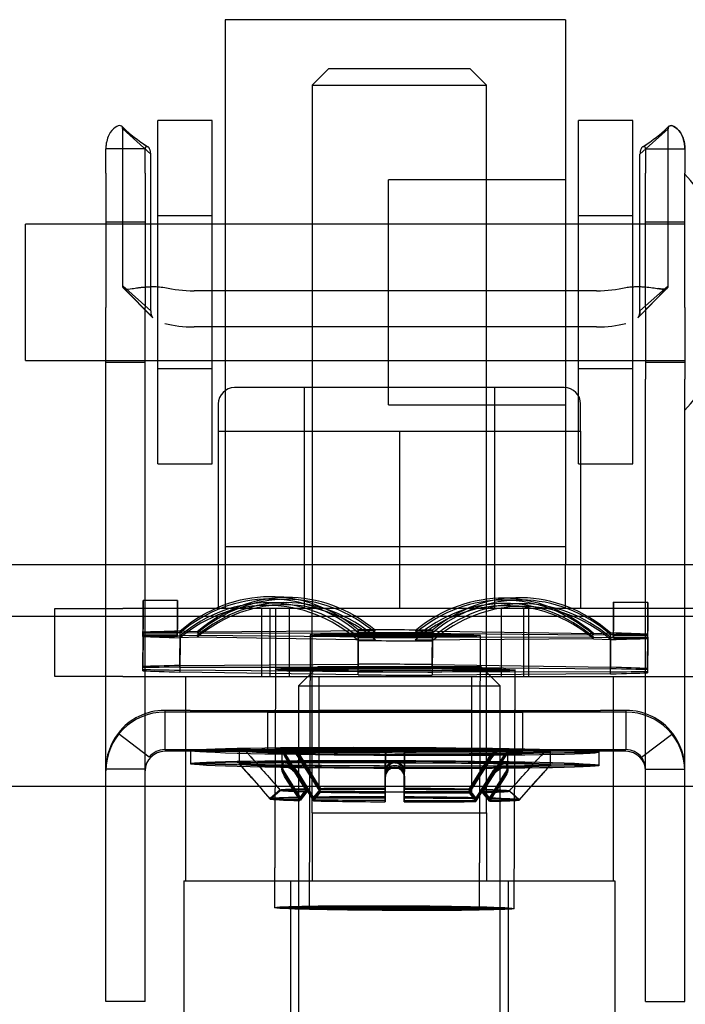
# Model space of a CAD drawing. Header units: inches. Extents: x 1 to 359, y -2 to 239.
# Tile 63 of 82: x 105.04 to 106.27, y 207.05 to 208.85. Entities that reach past the tile are written whole.
import ezdxf
from ezdxf.enums import TextEntityAlignment as Align
from ezdxf.lldxf.tags import DXFTag

# ---------------------------------------------------------------- set-up
doc = ezdxf.new("R2010")
doc.units = ezdxf.units.IN
doc.header["$MEASUREMENT"] = 0
for name, color, linetype in [('COM70838', 7, 'Continuous'), ('COM70839-3', 7, 'Continuous'), ('COM71195-6', 7, 'Continuous'), ('COM71298-1', 7, 'Continuous'), ('Default', 7, 'Continuous'), ('HAN13068', 7, 'Continuous'), ('HAN13068_NUT', 7, 'Continuous'), ('NTS18147', 7, 'Continuous'), ('ROL87452', 7, 'Continuous'), ('RVT17786', 7, 'Continuous'), ('RVT19000', 7, 'Continuous'), ('SPC87322', 7, 'Continuous'), ('STD26122', 7, 'Continuous'), ('WAF25376', 7, 'Continuous'), ('WAM30038', 7, 'Continuous')]:
    doc.layers.add(name, color=color, linetype=linetype)
doc.styles.add('SEACAD_Times_New_Roman', font='times.ttf')
tags = doc.linetypes.add('HIDDEN2', pattern=[0.1875, 0.125, -0.0625]).pattern_tags.tags
tags[6:7] = [DXFTag(74, 4), DXFTag(75, 0), DXFTag(340, '0'), DXFTag(46, 0.0), DXFTag(50, 0.0), DXFTag(44, 0.0), DXFTag(45, 0.0)]
tags[4:5] = [DXFTag(74, 4), DXFTag(75, 0), DXFTag(340, '0'), DXFTag(46, 0.0), DXFTag(50, 0.0), DXFTag(44, 0.0), DXFTag(45, 0.0)]
doc.dimstyles.new('HAMMOND_(STH_-_300x200)', dxfattribs={"dimtxt": 1.5, "dimasz": 1.875, "dimexe": 0.75, "dimexo": 0.75, "dimgap": 0.375, "dimtad": 0, "dimtih": 1, "dimtoh": 1, "dimzin": 0, "dimdsep": 46, "dimtxsty": 'SEACAD_Times_New_Roman', "dimblk1": '_SE_FILLED', "dimblk2": '_SE_FILLED', "dimsah": 1, "dimcen": 0.75, "dimadec": 0, "dimazin": 0, "dimtfac": 0.8, "dimtofl": 0, "dimtmove": 0, "dimatfit": 3, "dimfxl": 1, "dimtolj": 1, "dimtzin": 0, "dimarcsym": 0})

# ---------------------------------------------------------------- blocks, each defined once
blk = doc.blocks.new('SE3')
at = {"layer": 'COM70838', "color": 7, "linetype": 'HIDDEN2'}
for p, q in [((105.1089, 207.65), (105.1089, 207.775)), ((105.1089, 207.775), (105.2339, 207.775)), ((105.7162, 207.775), (105.2339, 207.775)), ((105.4889, 207.65), (105.4889, 207.775)), ((105.5389, 207.775), (105.5389, 207.65)), ((106.3171, 207.775), (105.7516, 207.775)), ((105.9289, 207.65), (105.9289, 207.775)), ((105.9789, 207.65), (105.9789, 207.775)), ((105.2339, 207.65), (105.1089, 207.65)), ((105.2339, 207.65), (106.3171, 207.65))]:
    blk.add_line(p, q, dxfattribs=at)
at = {"layer": 'COM70839-3', "color": 7, "linetype": 'HIDDEN2'}
for p, q in [((105.285, 208.6085), (105.2336, 208.6549)), ((105.2336, 208.367), (105.2336, 208.6549)), ((106.1828, 208.6085), (106.2342, 208.6549)), ((106.2342, 208.367), (106.2342, 208.6549)), ((105.2747, 208.6179), (105.2027, 208.6179)), ((105.2027, 208.5737), (105.2027, 208.6179)), ((105.2747, 208.5737), (105.2747, 208.6179)), ((105.285, 208.3206), (105.285, 208.6085)), ((106.1828, 208.3206), (106.1828, 208.6085)), ((106.1931, 208.6179), (106.2651, 208.6179)), ((106.1931, 208.6179), (106.1931, 208.5737)), ((106.2651, 208.6179), (106.2651, 208.5737)), ((105.2027, 208.5737), (105.2027, 208.327)), ((105.2747, 208.5737), (105.2747, 208.327)), ((106.1931, 208.327), (106.1931, 208.5737)), ((106.2651, 208.327), (106.2651, 208.5737)), ((105.2747, 208.4835), (105.2027, 208.4835)), ((106.2651, 208.4835), (106.1931, 208.4835)), ((105.285, 208.3206), (105.2336, 208.367)), ((105.236, 208.3618), (105.2887, 208.3083)), ((105.2361, 208.3618), (105.2887, 208.3084)), ((106.1032, 208.3577), (105.3646, 208.3577)), ((106.1791, 208.3083), (106.2318, 208.3618)), ((106.1792, 208.3084), (106.2317, 208.3618)), ((106.1828, 208.3206), (106.2342, 208.367)), ((105.2027, 208.1958), (105.2027, 208.327)), ((105.2747, 208.1958), (105.2747, 208.327)), ((106.1931, 208.327), (106.1931, 208.1958)), ((106.2651, 208.327), (106.2651, 208.1958)), ((106.1032, 208.2915), (105.3646, 208.2915)), ((105.2027, 208.2265), (105.2747, 208.2265)), ((106.1931, 208.2265), (106.2651, 208.2265)), ((105.2027, 207.0988), (105.2027, 208.1958)), ((105.2747, 207.0988), (105.2747, 208.1958)), ((106.1931, 207.0988), (106.1931, 208.1958)), ((106.2651, 207.0988), (106.2651, 208.1958)), ((105.3576, 207.588), (105.3107, 207.588)), ((105.3107, 207.588), (105.3107, 207.516)), ((106.1571, 207.5848), (105.3107, 207.5848)), ((105.3576, 207.588), (106.1102, 207.588)), ((105.4999, 207.5849), (105.4999, 207.5852)), ((105.4999, 207.5129), (105.4999, 207.5849)), ((105.5934, 207.588), (105.5934, 207.516)), ((105.8744, 207.516), (105.8744, 207.588)), ((105.9679, 207.5849), (105.9679, 207.5852)), ((105.9679, 207.5129), (105.9679, 207.5849)), ((106.1571, 207.588), (106.1102, 207.588)), ((106.1571, 207.588), (106.1571, 207.516)), ((105.2822, 207.5019), (105.2251, 207.5458)), ((105.2251, 207.5458), (105.2251, 207.5457)), ((105.2822, 207.5018), (105.2251, 207.5457)), ((106.1857, 207.5019), (106.2428, 207.5458)), ((106.1857, 207.5018), (106.2428, 207.5457)), ((106.2428, 207.5458), (106.2428, 207.5457)), ((105.3107, 207.516), (105.3576, 207.516)), ((106.1571, 207.5128), (105.3107, 207.5128)), ((105.3576, 207.516), (106.1102, 207.516)), ((106.1102, 207.516), (106.1571, 207.516)), ((105.2822, 207.5019), (105.2822, 207.5018)), ((106.1857, 207.5019), (106.1857, 207.5018)), ((105.2747, 207.4799), (105.2027, 207.4799)), ((106.1931, 207.4799), (106.2651, 207.4799)), ((105.2027, 207.0538), (105.2027, 207.0988)), ((105.2747, 207.0538), (105.2747, 207.0988)), ((106.1931, 207.0538), (106.1931, 207.0988)), ((106.2651, 207.0538), (106.2651, 207.0988)), ((105.2747, 207.0538), (105.2027, 207.0538)), ((106.1931, 207.0538), (106.2651, 207.0538))]:
    blk.add_line(p, q, dxfattribs=at)
for centre, radius, start, end in [((105.425, 208.8578), 0.2769, 225.5649, 231.2461), ((105.4248, 208.8575), 0.2765, 225.5494, 238.4193), ((106.0428, 208.8578), 0.2769, 301.5848, 314.4351), ((106.043, 208.8575), 0.2765, 308.7597, 314.4506), ((105.425, 208.8578), 0.2769, 236.0102, 238.4152), ((106.043, 208.8575), 0.2765, 301.5807, 303.9891), ((105.3107, 207.4768), 0.108, 90, 180), ((105.3107, 207.48), 0.108, 90.0017, 142.4941), ((106.1571, 207.48), 0.108, 37.5055, 89.9987), ((106.1571, 207.4768), 0.108, 0, 90), ((105.3108, 207.4799), 0.108, 142.4913, 179.9984), ((106.1571, 207.4799), 0.108, 0.0016, 37.5087), ((105.3107, 207.4768), 0.036, 90, 180), ((105.3107, 207.48), 0.036, 90.0053, 142.5123), ((106.1571, 207.48), 0.036, 37.4877, 89.9947), ((106.1571, 207.4768), 0.036, 0, 90), ((106.1571, 207.4799), 0.036, 0.003, 37.4978)]:
    blk.add_arc(centre, radius, start, end, dxfattribs=at)
for centre, major_axis, ratio, start_param, end_param in [((105.3646, 208.3968), (-0.1, 0), 0.390626, 1.001468, 1.570796), ((106.1032, 208.3968), (-0.1, 0), 0.390626, 1.570796, 2.140125), ((105.3646, 208.3305), (-0.1, 0), 0.390626, 1.001468, 1.570796), ((106.1032, 208.3305), (0.1, 0), 0.390626, 4.712389, 5.281717), ((105.7339, 207.5852), (-0.234, 0), 0.000115, 3.141593, 6.283185), ((105.7339, 207.5849), (0.234, 0), 0.000115, 3.141593, 6.283185), ((105.7339, 207.5132), (0.234, 0), 0.000115, 0, 3.141593), ((105.7339, 207.5129), (-0.234, 0), 0.000115, 0, 3.141593)]:
    blk.add_ellipse(centre, major_axis=major_axis, ratio=ratio, start_param=start_param, end_param=end_param, dxfattribs=at)
for centre, major_axis in [((105.7339, 207.588), (-0.1405, 0)), ((105.7339, 207.516), (0.1405, 0))]:
    blk.add_ellipse(centre, major_axis=major_axis, ratio=0.000115, dxfattribs=at)
for points, knots in [([(105.2336, 208.6549), (105.2335, 208.6554), (105.2335, 208.6558), (105.2334, 208.6563), (105.2334, 208.6565), (105.2334, 208.6568), (105.2333, 208.6568), (105.2332, 208.6577), (105.2329, 208.6583), (105.232, 208.6597), (105.231, 208.6603), (105.2273, 208.6611), (105.2237, 208.6602), (105.2158, 208.6546), (105.2116, 208.6499), (105.2067, 208.6399), (105.2052, 208.6359), (105.204, 208.6308), (105.2038, 208.6298), (105.2034, 208.6275), (105.2032, 208.6261), (105.2031, 208.6246), (105.203, 208.624), (105.2029, 208.6231), (105.2029, 208.6228), (105.2029, 208.6222), (105.2028, 208.6217), (105.2028, 208.6208), (105.2027, 208.6196), (105.2027, 208.6179)], [0, 0, 0, 0, 0.03125, 0.03125, 0.046875, 0.046875, 0.0625, 0.0625, 0.125, 0.125, 0.25, 0.25, 0.5, 0.5, 0.75, 0.75, 0.875, 0.875, 0.90625, 0.90625, 0.9375, 0.9375, 0.953125, 0.953125, 0.960938, 0.960938, 0.96875, 0.96875, 1, 1, 1, 1]), ([(106.2342, 208.6549), (106.2343, 208.6554), (106.2343, 208.6558), (106.2344, 208.6563), (106.2344, 208.6565), (106.2345, 208.6568), (106.2345, 208.6568), (106.2347, 208.6577), (106.2349, 208.6583), (106.2358, 208.6597), (106.2368, 208.6603), (106.2406, 208.6611), (106.2441, 208.6602), (106.252, 208.6546), (106.2562, 208.6499), (106.2612, 208.6399), (106.2626, 208.6359), (106.2638, 208.6308), (106.264, 208.6298), (106.2644, 208.6275), (106.2646, 208.6261), (106.2648, 208.6246), (106.2648, 208.624), (106.2649, 208.6231), (106.2649, 208.6228), (106.265, 208.6222), (106.265, 208.6217), (106.2651, 208.6208), (106.2651, 208.6196), (106.2651, 208.6179)], [0, 0, 0, 0, 0.03125, 0.03125, 0.046875, 0.046875, 0.0625, 0.0625, 0.125, 0.125, 0.25, 0.25, 0.5, 0.5, 0.75, 0.75, 0.875, 0.875, 0.90625, 0.90625, 0.9375, 0.9375, 0.953125, 0.953125, 0.960938, 0.960938, 0.96875, 0.96875, 1, 1, 1, 1]), ([(106.2651, 208.6179), (106.2651, 208.6188), (106.2651, 208.6195), (106.2651, 208.6204), (106.2651, 208.6207), (106.265, 208.6211), (106.265, 208.6212), (106.2649, 208.6229), (106.2648, 208.6239), (106.2644, 208.6276), (106.264, 208.6298), (106.2626, 208.636), (106.2612, 208.6399), (106.2562, 208.6499), (106.252, 208.6546), (106.2441, 208.6602), (106.2406, 208.6611), (106.2369, 208.6603), (106.2358, 208.6597), (106.2351, 208.6585), (106.2349, 208.6583), (106.2348, 208.6578), (106.2347, 208.6577), (106.2346, 208.6574), (106.2346, 208.6571), (106.2344, 208.6566), (106.2343, 208.6559), (106.2342, 208.6549)], [0, 0, 0, 0, 0.015625, 0.015625, 0.023438, 0.023438, 0.03125, 0.03125, 0.0625, 0.0625, 0.125, 0.125, 0.25, 0.25, 0.5, 0.5, 0.75, 0.75, 0.875, 0.875, 0.90625, 0.90625, 0.921875, 0.921875, 0.9375, 0.9375, 1, 1, 1, 1]), ([(105.2747, 208.6179), (105.2747, 208.6181), (105.2747, 208.6186), (105.2749, 208.6196), (105.2752, 208.6207), (105.2758, 208.6216), (105.2773, 208.6229), (105.279, 208.6226), (105.2802, 208.6218)], [0, 0, 0, 0, 0.0263814, 0.0529045, 0.1069707, 0.1629481, 0.2204857, 0.4525007, 0.4525007, 0.4525007, 0.4525007]), ([(105.285, 208.6085), (105.285, 208.6093), (105.2849, 208.6108), (105.2847, 208.613), (105.2843, 208.615), (105.2832, 208.6185), (105.2807, 208.6223), (105.2774, 208.6229), (105.2758, 208.6216), (105.2752, 208.6207), (105.2749, 208.6196), (105.2747, 208.6186), (105.2747, 208.6181), (105.2747, 208.6179)], [0, 0, 0, 0, 0.068623, 0.137063, 0.205208, 0.272877, 0.535512, 0.779514, 0.837052, 0.893029, 0.947093, 0.973617, 1, 1, 1, 1]), ([(106.1931, 208.6179), (106.1931, 208.6181), (106.1931, 208.6186), (106.193, 208.6196), (106.1926, 208.6207), (106.192, 208.6216), (106.1904, 208.6229), (106.1872, 208.6223), (106.1846, 208.6185), (106.1835, 208.615), (106.1831, 208.613), (106.1829, 208.6108), (106.1828, 208.6093), (106.1828, 208.6085)], [0, 0, 0, 0, 0.026381, 0.052905, 0.106971, 0.162948, 0.220486, 0.464488, 0.727123, 0.794792, 0.862936, 0.931376, 1, 1, 1, 1]), ([(105.2362, 208.3617), (105.2359, 208.3618), (105.235, 208.3624), (105.2339, 208.3639), (105.2337, 208.366), (105.2336, 208.367)], [0.8439358, 0.8439358, 0.8439358, 0.8439358, 0.868041, 0.9344119, 1, 1, 1, 1]), ([(105.2336, 208.367), (105.2337, 208.3662), (105.2338, 208.3648), (105.2345, 208.3629), (105.2359, 208.3617), (105.2398, 208.3601), (105.2481, 208.3611), (105.26, 208.363), (105.2684, 208.3641), (105.2765, 208.3649), (105.2863, 208.3654), (105.2981, 208.3653), (105.3064, 208.3644), (105.3107, 208.3639)], [0, 0, 0, 0, 0.049102, 0.098523, 0.149018, 0.200844, 0.426475, 0.554365, 0.622319, 0.692911, 0.79099, 0.893216, 1, 1, 1, 1]), ([(106.1571, 208.3639), (106.1587, 208.3641), (106.1619, 208.3645), (106.1682, 208.3651), (106.1758, 208.3654), (106.1843, 208.3653), (106.1946, 208.3647), (106.2059, 208.3633), (106.2167, 208.3615), (106.2248, 208.3605), (106.2297, 208.3607), (106.2325, 208.362), (106.234, 208.3639), (106.2341, 208.366), (106.2342, 208.367)], [0, 0, 0, 0, 0.040175, 0.080102, 0.158226, 0.23381, 0.30692, 0.445198, 0.573002, 0.690655, 0.799398, 0.868041, 0.934412, 1, 1, 1, 1]), ([(106.2342, 208.367), (106.2342, 208.3662), (106.234, 208.3648), (106.2333, 208.3629), (106.232, 208.3617), (106.2281, 208.3601), (106.2224, 208.3607), (106.2166, 208.3616), (106.2166, 208.3616)], [0, 0, 0, 0, 0.0491023, 0.0985231, 0.1490182, 0.2008436, 0.4264755, 0.4266891, 0.4266891, 0.4266891, 0.4266891]), ([(105.285, 208.3206), (105.285, 208.3201), (105.285, 208.3196), (105.2851, 208.319), (105.2851, 208.3188), (105.2851, 208.3185), (105.2851, 208.3184), (105.2852, 208.3174), (105.2852, 208.3167), (105.2856, 208.3147), (105.2859, 208.3133), (105.2871, 208.3105), (105.288, 208.3091), (105.2892, 208.3078)], [0, 0, 0, 0, 0.03125, 0.03125, 0.046875, 0.046875, 0.0625, 0.0625, 0.125, 0.125, 0.25, 0.25, 0.4245245, 0.4245245, 0.4245245, 0.4245245]), ([(106.1828, 208.3206), (106.1828, 208.3201), (106.1828, 208.3196), (106.1828, 208.319), (106.1828, 208.3188), (106.1827, 208.3185), (106.1827, 208.3184), (106.1827, 208.3174), (106.1826, 208.3167), (106.1823, 208.3147), (106.1819, 208.3133), (106.1808, 208.3105), (106.1799, 208.3091), (106.1787, 208.3078)], [0, 0, 0, 0, 0.03125, 0.03125, 0.046875, 0.046875, 0.0625, 0.0625, 0.125, 0.125, 0.25, 0.25, 0.4245245, 0.4245245, 0.4245245, 0.4245245])]:
    blk.add_open_spline(points, degree=3, knots=knots, dxfattribs=at)
blk.add_open_spline([(106.1795, 208.3088), (106.1818, 208.3117), (106.1828, 208.3156), (106.1828, 208.3206)], degree=3, dxfattribs=at)
at = {"layer": 'COM71195-6', "color": 7, "linetype": 'Continuous'}
blk.add_line((108.3033, 207.448), (86.4935, 207.448), dxfattribs=at)
at = {"layer": 'COM71298-1', "color": 7, "linetype": 'HIDDEN2'}
blk.add_line((133.5514, 207.855), (85.6814, 207.855), dxfattribs=at)
at = {"layer": 'COM71298-1', "color": 7, "linetype": 'Continuous'}
blk.add_line((133.5514, 207.76), (85.6814, 207.76), dxfattribs=at)
at = {"layer": 'HAN13068', "color": 7, "linetype": 'HIDDEN2'}
for p, q in [((105.6114, 208.765), (105.5814, 208.735)), ((105.8714, 208.765), (105.6114, 208.765)), ((105.9014, 208.735), (105.8714, 208.765)), ((105.5814, 208.735), (105.9014, 208.735)), ((105.5814, 208.735), (105.5814, 207.775)), ((105.9014, 207.775), (105.9014, 208.735)), ((105.5814, 207.4), (105.5814, 207.275)), ((105.5814, 207.4), (105.7414, 207.4)), ((105.7414, 207.4), (105.9014, 207.4)), ((105.9014, 207.4), (105.9014, 207.275)), ((105.3459, 207.275), (105.5418, 207.275)), ((105.3459, 207.275), (105.3459, 206.573)), ((105.5418, 207.275), (105.941, 207.275)), ((105.5418, 207.275), (105.5418, 206.573)), ((105.941, 207.275), (106.1369, 207.275)), ((105.941, 207.275), (105.941, 206.573)), ((106.1369, 207.275), (106.1369, 206.573))]:
    blk.add_line(p, q, dxfattribs=at)
at = {"layer": 'HAN13068_NUT', "color": 7, "linetype": 'HIDDEN2'}
for p, q in [((106.0439, 208.18), (105.4389, 208.18)), ((105.5664, 208.18), (105.5664, 207.775)), ((105.9164, 207.775), (105.9164, 208.18)), ((105.4089, 208.15), (105.4089, 208.1)), ((106.0739, 208.1), (106.0739, 208.15)), ((105.4089, 208.1), (105.5752, 208.1)), ((105.4089, 208.1), (105.4089, 207.775)), ((105.5752, 208.1), (105.7414, 208.1)), ((105.7414, 208.1), (105.9077, 208.1)), ((105.7414, 208.1), (105.7414, 207.775)), ((105.9077, 208.1), (106.0739, 208.1)), ((106.0739, 208.1), (106.0739, 207.775))]:
    blk.add_line(p, q, dxfattribs=at)
for centre, start, end in [((105.4389, 208.15), 90, 180), ((106.0439, 208.15), 0, 90)]:
    blk.add_arc(centre, 0.03, start, end, dxfattribs=at)
at = {"layer": 'NTS18147', "color": 7, "linetype": 'HIDDEN2'}
for p, q in [((105.545, 207.795), (105.5135, 207.7962)), ((105.9548, 207.7945), (105.9233, 207.7935)), ((105.3342, 207.7894), (105.2712, 207.7897)), ((105.3342, 207.7892), (105.2712, 207.7894)), ((105.5233, 207.7814), (105.4918, 207.7805)), ((105.5293, 207.7856), (105.4978, 207.7853)), ((105.539, 207.7916), (105.5075, 207.7922)), ((105.9608, 207.7905), (105.9293, 207.7901)), ((105.9705, 207.7834), (105.939, 207.784)), ((105.9765, 207.7786), (105.945, 207.7798)), ((106.1972, 207.7861), (106.1342, 207.7863)), ((106.1972, 207.7858), (106.1342, 207.7861)), ((105.2709, 207.7311), (105.2707, 207.6681)), ((105.2709, 207.7293), (105.2707, 207.6663)), ((105.2707, 207.663), (105.2709, 207.726)), ((105.2707, 207.6607), (105.2709, 207.7236)), ((105.3339, 207.7309), (105.2709, 207.7311)), ((105.3339, 207.7291), (105.2709, 207.7293)), ((105.3339, 207.7258), (105.2709, 207.726)), ((105.3339, 207.7234), (105.2709, 207.7236)), ((105.3339, 207.7234), (105.3339, 207.7309)), ((105.3339, 207.7258), (105.3339, 207.7291)), ((105.3387, 207.6702), (105.3389, 207.7332)), ((105.3387, 207.6671), (105.3389, 207.7301)), ((105.3389, 207.7247), (105.3387, 207.6617)), ((105.3704, 207.732), (105.3389, 207.7332)), ((105.3704, 207.7295), (105.3389, 207.7301)), ((105.3704, 207.7251), (105.3389, 207.7247)), ((105.3704, 207.722), (105.3389, 207.7211)), ((105.3704, 207.732), (105.6974, 207.7344)), ((105.3704, 207.7295), (105.6974, 207.7299)), ((105.6974, 207.7222), (105.3704, 207.7251)), ((105.6974, 207.717), (105.3704, 207.722)), ((105.5774, 207.7265), (105.5755, 207.226)), ((105.5774, 207.7262), (105.5755, 207.2258)), ((105.6659, 207.7356), (105.6656, 207.6726)), ((105.6659, 207.7305), (105.6656, 207.6675)), ((105.6656, 207.6588), (105.6659, 207.7218)), ((105.6974, 207.7344), (105.6659, 207.7356)), ((105.6974, 207.7299), (105.6659, 207.7305)), ((105.6974, 207.7222), (105.6659, 207.7218)), ((105.7704, 207.7341), (105.8019, 207.7351)), ((105.7704, 207.7341), (106.0974, 207.7291)), ((105.7704, 207.7296), (105.8019, 207.7299)), ((105.7704, 207.7296), (106.0974, 207.7267)), ((106.0974, 207.7222), (105.7704, 207.7219)), ((105.7704, 207.7219), (105.8019, 207.7213)), ((105.8017, 207.6721), (105.8019, 207.7351)), ((105.8017, 207.6669), (105.8019, 207.7299)), ((105.8019, 207.7213), (105.8017, 207.6583)), ((105.8885, 207.2248), (105.8904, 207.7253)), ((105.8885, 207.2246), (105.8904, 207.725)), ((106.0974, 207.7291), (106.1289, 207.7301)), ((106.0974, 207.7267), (106.1289, 207.727)), ((106.0974, 207.7222), (106.1289, 207.7216)), ((106.1289, 207.7301), (106.1286, 207.6671)), ((106.1289, 207.727), (106.1286, 207.664)), ((106.1286, 207.6586), (106.1289, 207.7216)), ((106.1339, 207.7277), (106.1339, 207.7203)), ((106.1339, 207.7277), (106.1969, 207.7275)), ((106.1339, 207.726), (106.1339, 207.7227)), ((106.1339, 207.726), (106.1969, 207.7257)), ((106.1339, 207.7227), (106.1969, 207.7224)), ((106.1967, 207.6645), (106.1969, 207.7275)), ((106.1967, 207.6627), (106.1969, 207.7257)), ((106.1969, 207.7224), (106.1967, 207.6594)), ((105.3389, 207.7211), (105.3387, 207.6581)), ((105.6656, 207.6531), (105.6659, 207.7161)), ((105.6974, 207.717), (105.6659, 207.7161)), ((106.0974, 207.7192), (105.7704, 207.7167)), ((105.7704, 207.7167), (105.8019, 207.7155)), ((105.8019, 207.7155), (105.8017, 207.6525)), ((106.0974, 207.7192), (106.1289, 207.718)), ((106.1286, 207.655), (106.1289, 207.718)), ((106.1339, 207.7203), (106.1969, 207.72)), ((106.1969, 207.72), (106.1967, 207.657)), ((105.2707, 207.6607), (105.2707, 207.6681)), ((105.3387, 207.6702), (105.6656, 207.6726)), ((105.3387, 207.6671), (105.6656, 207.6675)), ((105.8017, 207.6721), (106.1286, 207.6671)), ((105.2707, 207.663), (105.2707, 207.6663)), ((105.6656, 207.6588), (105.3387, 207.6617)), ((105.6656, 207.6531), (105.3387, 207.6581)), ((105.5137, 207.6637), (105.512, 207.2263)), ((105.5137, 207.6634), (105.512, 207.226)), ((105.8017, 207.6669), (106.1286, 207.664)), ((106.1286, 207.6586), (105.8017, 207.6583)), ((106.1286, 207.655), (105.8017, 207.6525)), ((105.952, 207.2245), (105.9537, 207.662)), ((105.952, 207.2243), (105.9537, 207.6617)), ((106.1967, 207.6645), (106.1967, 207.657)), ((106.1967, 207.6627), (106.1967, 207.6594))]:
    blk.add_line(p, q, dxfattribs=at)
for centre, major_axis, ratio, start_param, end_param in [((105.5014, 207.4781), (-0.0121, -0.3181), 0.865814, 2.546334, 3.815754), ((105.5014, 207.4739), (-0.0061, -0.3183), 0.865981, 2.524392, 3.793812), ((105.5329, 207.4769), (-0.0121, -0.3181), 0.865814, 2.546334, 3.815754), ((105.5329, 207.4733), (-0.0061, -0.3183), 0.865981, 2.524392, 3.793812), ((105.9329, 207.4753), (0.0096, -0.3182), 0.8659, 2.46742, 3.736839), ((105.9644, 207.4763), (0.0096, -0.3182), 0.8659, 2.46742, 3.736839), ((105.9644, 207.4721), (0.0036, -0.3183), 0.866004, 2.489372, 3.758792), ((105.2699, 207.4713), (-0.0012, -0.3183), 0.000023, 2.498127, 3.767547), ((105.3329, 207.4708), (-0.0012, -0.3183), 0.000086, 2.487146, 3.756566), ((105.3329, 207.4711), (-0.0012, -0.3183), 0.000023, 2.498127, 3.767547), ((105.5014, 207.4669), (0.0036, -0.3183), 0.866004, 2.489372, 3.758792), ((105.5014, 207.4623), (0.0096, -0.3182), 0.8659, 2.46742, 3.736839), ((105.5329, 207.4673), (0.0036, -0.3183), 0.866004, 2.489372, 3.758792), ((105.5329, 207.4632), (0.0096, -0.3182), 0.8659, 2.46742, 3.736839), ((105.9329, 207.4718), (0.0036, -0.3183), 0.866004, 2.489372, 3.758792), ((105.9329, 207.4657), (-0.0061, -0.3183), 0.865981, 2.524392, 3.793812), ((105.9329, 207.4617), (-0.0121, -0.3181), 0.865814, 2.546334, 3.815754), ((105.9644, 207.4651), (-0.0061, -0.3183), 0.865981, 2.524392, 3.793812), ((105.9644, 207.4605), (-0.0121, -0.3181), 0.865814, 2.546334, 3.815754), ((106.1329, 207.4677), (-0.0012, -0.3183), 0.000086, 2.487146, 3.756566), ((106.1329, 207.468), (-0.0012, -0.3183), 0.000023, 2.498127, 3.767547), ((106.1959, 207.4675), (-0.0012, -0.3183), 0.000086, 2.487146, 3.756566), ((106.1959, 207.4677), (-0.0012, -0.3183), 0.000023, 2.498127, 3.767547), ((105.2699, 207.4711), (-0.0012, -0.3183), 0.000086, 2.487146, 3.141593), ((105.7339, 207.7256), (-0.5, 0.002), 0.019735, -0.659991, -0.387034), ((105.7339, 207.7259), (-0.5, 0.002), 0.008755, -0.660054, -0.387097), ((105.7339, 207.7259), (-0.5, 0.002), 0.008755, 0.387143, 0.6601), ((105.7339, 207.7256), (-0.5, 0.002), 0.019735, 0.387207, 0.660163), ((105.7339, 207.7256), (0.5, -0.002), 0.019735, 1.434404, 1.707361), ((105.7339, 207.7259), (0.5, -0.002), 0.008755, 1.434341, 1.707298), ((105.7339, 207.7259), (-0.5, 0.002), 0.008755, 1.434341, 1.707298), ((105.7339, 207.7256), (0.5, -0.002), 0.019735, 0.387207, 0.660163), ((105.7339, 207.7259), (0.5, -0.002), 0.008755, 0.387143, 0.6601), ((105.7339, 207.7259), (0.5, -0.002), 0.008755, -0.660054, -0.387097), ((105.7339, 207.7256), (-0.5, 0.002), 0.019735, 1.434404, 1.707361), ((105.7339, 207.7256), (0.5, -0.002), 0.019735, -0.659991, -0.387034), ((105.7337, 207.6626), (-0.5, 0.002), 0.019735, -0.659991, -0.387034), ((105.7337, 207.6629), (-0.5, 0.002), 0.008755, -0.660054, -0.387097), ((105.7337, 207.6626), (-0.5, 0.002), 0.019735, 4.575997, 4.848954), ((105.7337, 207.6629), (-0.5, 0.002), 0.008755, 4.575934, 4.84889), ((105.7337, 207.6626), (0.5, -0.002), 0.019735, 0.387207, 0.660163), ((105.7337, 207.6629), (-0.5, 0.002), 0.008755, 0.387143, 0.6601), ((105.7337, 207.6626), (-0.5, 0.002), 0.019735, 0.387207, 0.660163), ((105.7337, 207.6629), (0.5, -0.002), 0.008755, 4.575934, 4.84889), ((105.7337, 207.6626), (0.5, -0.002), 0.019735, 4.575997, 4.848954), ((105.7337, 207.6629), (0.5, -0.002), 0.008755, 0.387143, 0.6601), ((105.7337, 207.6629), (0.5, -0.002), 0.008755, -0.660054, -0.387097), ((105.7337, 207.6626), (0.5, -0.002), 0.019735, -0.659991, -0.387034)]:
    blk.add_ellipse(centre, major_axis=major_axis, ratio=ratio, start_param=start_param, end_param=end_param, dxfattribs=at)
for centre, major_axis, ratio in [((105.7339, 207.7256), (0.1565, -0.0006), 0.019735), ((105.7339, 207.7259), (0.1565, -0.0006), 0.008755), ((105.7337, 207.6626), (0.22, -0.0009), 0.019735), ((105.7337, 207.6629), (0.22, -0.0009), 0.008755), ((105.732, 207.2252), (0.22, -0.0009), 0.019735), ((105.732, 207.2254), (0.22, -0.0009), 0.008755), ((105.732, 207.2252), (0.1565, -0.0006), 0.019735), ((105.732, 207.2254), (0.1565, -0.0006), 0.008755)]:
    blk.add_ellipse(centre, major_axis=major_axis, ratio=ratio, dxfattribs=at)
at = {"layer": 'ROL87452', "color": 7, "linetype": 'HIDDEN2'}
for p, q in [((105.4214, 208.855), (105.4214, 207.855)), ((106.0464, 208.855), (105.4214, 208.855)), ((106.0464, 208.855), (106.0464, 207.855)), ((105.7214, 208.1485), (105.7214, 208.5615)), ((106.0464, 208.5615), (105.7214, 208.5615)), ((105.7214, 208.48), (105.4214, 208.48)), ((105.4214, 208.23), (105.7214, 208.23)), ((105.7214, 208.1485), (106.0464, 208.1485))]:
    blk.add_line(p, q, dxfattribs=at)
at = {"layer": 'RVT17786', "color": 7, "linetype": 'HIDDEN2'}
for p, q in [((105.0551, 208.23), (105.0551, 208.48)), ((106.2651, 208.48), (105.0551, 208.48)), ((105.0551, 208.23), (106.2651, 208.23))]:
    blk.add_line(p, q, dxfattribs=at)
blk.add_arc((106.0319, 208.355), 0.3182, 317.1291, 42.8709, dxfattribs=at)
at = {"layer": 'RVT19000', "color": 7, "linetype": 'HIDDEN2'}
for p, q in [((106.0464, 207.888), (105.4214, 207.888)), ((105.4214, 207.855), (105.4214, 207.775)), ((106.0464, 207.775), (106.0464, 207.855)), ((105.5389, 207.775), (105.5389, 207.65)), ((105.7516, 207.775), (105.7162, 207.775)), ((105.9289, 207.65), (105.9289, 207.775)), ((105.5934, 207.65), (105.5934, 207.438)), ((105.8744, 207.438), (105.8744, 207.65)), ((105.8744, 207.438), (105.5934, 207.438))]:
    blk.add_line(p, q, dxfattribs=at)
at = {"layer": 'SPC87322', "color": 7, "linetype": 'HIDDEN2'}
for p, q in [((105.5039, 207.775), (105.5039, 207.65)), ((105.5139, 207.775), (105.5139, 207.65)), ((105.5814, 207.4), (105.5814, 207.775)), ((105.9014, 207.4), (105.9014, 207.775)), ((105.9689, 207.775), (105.9689, 207.65)), ((105.3489, 207.65), (105.3489, 207.275)), ((106.1339, 207.275), (106.1339, 207.65))]:
    blk.add_line(p, q, dxfattribs=at)
at = {"layer": 'STD26122', "color": 7, "linetype": 'HIDDEN2'}
for p, q in [((105.5914, 207.668), (105.5564, 207.633)), ((105.8914, 207.668), (105.5914, 207.668)), ((105.9264, 207.633), (105.8914, 207.668)), ((105.5564, 207.633), (105.9264, 207.633)), ((105.5564, 207.633), (105.5564, 206.668)), ((105.9264, 206.668), (105.9264, 207.633))]:
    blk.add_line(p, q, dxfattribs=at)
at = {"layer": 'WAF25376', "color": 7, "linetype": 'HIDDEN2'}
for p, q in [((105.2981, 208.04), (105.2981, 208.67)), ((105.3981, 208.67), (105.2981, 208.67)), ((105.3981, 208.04), (105.3981, 208.67)), ((106.0698, 208.04), (106.0698, 208.67)), ((106.1698, 208.67), (106.0698, 208.67)), ((106.1698, 208.04), (106.1698, 208.67)), ((105.3981, 208.495), (105.2981, 208.495)), ((106.1698, 208.495), (106.0698, 208.495)), ((105.2981, 208.215), (105.3981, 208.215)), ((106.0698, 208.215), (106.1698, 208.215)), ((105.2981, 208.04), (105.3981, 208.04)), ((106.0698, 208.04), (106.1698, 208.04))]:
    blk.add_line(p, q, dxfattribs=at)
at = {"layer": 'WAM30038', "color": 7, "linetype": 'HIDDEN2'}
for p, q in [((105.3581, 207.5143), (105.358, 207.4903)), ((105.3581, 207.5141), (105.358, 207.4901)), ((105.4473, 207.514), (105.4472, 207.49)), ((105.4473, 207.5137), (105.4472, 207.4897)), ((105.4586, 207.5141), (105.4648, 207.5072)), ((105.4648, 207.5069), (105.4586, 207.5138)), ((105.5259, 207.5172), (105.5258, 207.4876)), ((105.5259, 207.5153), (105.5258, 207.4858)), ((105.5259, 207.512), (105.5258, 207.4825)), ((105.5259, 207.5097), (105.5258, 207.4801)), ((105.531, 207.5083), (105.5274, 207.5153)), ((105.5274, 207.5121), (105.531, 207.5052)), ((105.5274, 207.5098), (105.531, 207.503)), ((105.5717, 207.4439), (105.531, 207.51)), ((105.5717, 207.4427), (105.531, 207.5083)), ((105.531, 207.5052), (105.5717, 207.4403)), ((105.5505, 207.5154), (105.5557, 207.5084)), ((105.5557, 207.5049), (105.5505, 207.5118)), ((105.5557, 207.5024), (105.5505, 207.5093)), ((105.5557, 207.5104), (105.5965, 207.4443)), ((105.5557, 207.5084), (105.5965, 207.4428)), ((105.5965, 207.44), (105.5557, 207.5049)), ((105.7153, 207.4448), (105.7156, 207.5111)), ((105.7153, 207.4428), (105.7156, 207.5084)), ((105.7154, 207.4749), (105.7156, 207.5111)), ((105.7154, 207.4723), (105.7156, 207.5084)), ((105.7156, 207.5084), (105.7167, 207.5153)), ((105.7167, 207.5105), (105.7156, 207.5037)), ((105.7167, 207.5073), (105.7156, 207.5005)), ((105.7494, 207.5152), (105.7506, 207.5082)), ((105.7506, 207.5035), (105.7494, 207.5104)), ((105.7506, 207.5109), (105.7503, 207.4447)), ((105.7506, 207.5082), (105.7503, 207.4427)), ((105.7504, 207.4748), (105.7506, 207.5109)), ((105.7504, 207.4721), (105.7506, 207.5082)), ((105.8691, 207.4433), (105.9104, 207.509)), ((105.8691, 207.4418), (105.9104, 207.507)), ((105.9351, 207.5084), (105.8939, 207.4427)), ((105.9351, 207.5067), (105.8939, 207.4414)), ((105.9104, 207.507), (105.9156, 207.514)), ((105.9156, 207.5104), (105.9104, 207.5035)), ((105.9156, 207.5078), (105.9104, 207.501)), ((105.9388, 207.5137), (105.9351, 207.5067)), ((105.9351, 207.5036), (105.9388, 207.5105)), ((105.9351, 207.5014), (105.9388, 207.5082)), ((105.9402, 207.486), (105.9403, 207.5155)), ((105.9402, 207.4842), (105.9403, 207.5137)), ((105.9402, 207.4808), (105.9403, 207.5104)), ((105.9402, 207.4785), (105.9403, 207.5081)), ((106.0013, 207.5051), (106.0076, 207.5119)), ((106.0076, 207.5117), (106.0013, 207.5048)), ((106.0188, 207.4878), (106.0189, 207.5118)), ((106.0188, 207.4875), (106.0189, 207.5115)), ((106.108, 207.4874), (106.1081, 207.5114)), ((106.108, 207.4871), (106.1081, 207.5111)), ((105.531, 207.503), (105.5717, 207.4386)), ((105.5965, 207.438), (105.5557, 207.5024)), ((105.7156, 207.5037), (105.7153, 207.4391)), ((105.7156, 207.5005), (105.7153, 207.4365)), ((105.7154, 207.4676), (105.7156, 207.5037)), ((105.7154, 207.4643), (105.7156, 207.5005)), ((105.7503, 207.439), (105.7506, 207.5035)), ((105.7503, 207.4364), (105.7506, 207.5003)), ((105.7504, 207.4674), (105.7506, 207.5035)), ((105.7504, 207.4642), (105.7506, 207.5003)), ((105.9104, 207.5035), (105.8691, 207.4389)), ((105.9104, 207.501), (105.8691, 207.4369)), ((105.8939, 207.4391), (105.9351, 207.5036)), ((105.8939, 207.4373), (105.9351, 207.5014)), ((105.5308, 207.4739), (105.559, 207.4283)), ((105.5308, 207.4722), (105.559, 207.4269)), ((105.559, 207.4243), (105.5308, 207.4691)), ((105.5837, 207.4287), (105.5556, 207.4743)), ((105.5837, 207.427), (105.5556, 207.4723)), ((105.5556, 207.4688), (105.5837, 207.424)), ((105.7154, 207.4749), (105.7152, 207.4293)), ((105.7154, 207.4723), (105.7152, 207.427)), ((105.7502, 207.4291), (105.7504, 207.4748)), ((105.7502, 207.4269), (105.7504, 207.4721)), ((105.9102, 207.4729), (105.8818, 207.4275)), ((105.9102, 207.4709), (105.8818, 207.4259)), ((105.9065, 207.4269), (105.935, 207.4723)), ((105.9065, 207.4256), (105.935, 207.4706)), ((105.559, 207.4224), (105.5308, 207.4669)), ((105.5556, 207.4663), (105.5837, 207.4218)), ((105.7152, 207.423), (105.7154, 207.4676)), ((105.7152, 207.4202), (105.7154, 207.4643)), ((105.7504, 207.4674), (105.7502, 207.4229)), ((105.7504, 207.4642), (105.7502, 207.4201)), ((105.8818, 207.4228), (105.9102, 207.4674)), ((105.8818, 207.4207), (105.9102, 207.4649)), ((105.935, 207.4675), (105.9065, 207.423)), ((105.935, 207.4653), (105.9065, 207.4211)), ((105.5225, 207.4419), (105.5045, 207.426)), ((105.5225, 207.4418), (105.5045, 207.4259)), ((105.5045, 207.4257), (105.5225, 207.4416)), ((105.5045, 207.4252), (105.5225, 207.4411)), ((105.559, 207.4283), (105.5717, 207.4439)), ((105.559, 207.4269), (105.5717, 207.4427)), ((105.5717, 207.4403), (105.559, 207.4243)), ((105.5717, 207.4386), (105.559, 207.4224)), ((105.5965, 207.4443), (105.5837, 207.4287)), ((105.5965, 207.4428), (105.5837, 207.427)), ((105.5837, 207.424), (105.5965, 207.44)), ((105.5837, 207.4218), (105.5965, 207.438)), ((105.7152, 207.4293), (105.7153, 207.4448)), ((105.7152, 207.427), (105.7153, 207.4428)), ((105.7153, 207.4391), (105.7152, 207.423)), ((105.7153, 207.4365), (105.7152, 207.4202)), ((105.7503, 207.4447), (105.7502, 207.4291)), ((105.7503, 207.4427), (105.7502, 207.4269)), ((105.7502, 207.4229), (105.7503, 207.439)), ((105.7502, 207.4201), (105.7503, 207.4364)), ((105.8818, 207.4275), (105.8691, 207.4433)), ((105.8818, 207.4259), (105.8691, 207.4418)), ((105.8691, 207.4389), (105.8818, 207.4228)), ((105.8691, 207.4369), (105.8818, 207.4207)), ((105.8939, 207.4427), (105.9065, 207.4269)), ((105.8939, 207.4414), (105.9065, 207.4256)), ((105.9065, 207.423), (105.8939, 207.4391)), ((105.9065, 207.4211), (105.8939, 207.4373)), ((105.961, 207.4242), (105.9431, 207.4402)), ((105.961, 207.4241), (105.9431, 207.4401)), ((105.9431, 207.4399), (105.961, 207.4239)), ((105.9431, 207.4395), (105.961, 207.4234))]:
    blk.add_line(p, q, dxfattribs=at)
for centre, radius, start, end in [((105.0217, 207.0815), 0.5899, 41.3331, 43.8346), ((104.3913, 206.5175), 1.4355, 41.6084, 42.6453), ((105.7271, 207.7229), 0.3643, 219.7945, 223.9037), ((105.7336, 207.476), 0.0183, 92.0702, 183.3461), ((105.7336, 207.4732), 0.0182, 91.7813, 183.0723), ((105.7335, 207.4683), 0.0181, 91.525, 182.4074), ((105.7321, 207.4759), 0.0184, 356.4974, 87.2007), ((105.7322, 207.4732), 0.0182, 356.7377, 87.516), ((105.7324, 207.4684), 0.018, 356.9293, 88.2404), ((106.9065, 206.6546), 1.2175, 136.8155, 138.0381), ((106.4146, 207.1006), 0.5537, 135.6347, 138.2995), ((106.2697, 207.2416), 0.3514, 135.5782, 139.8381), ((105.7334, 207.465), 0.018, 91.1992, 182.1362), ((105.7325, 207.4651), 0.0179, 357.2193, 88.5401)]:
    blk.add_arc(centre, radius, start, end, dxfattribs=at)
for centre, ratio in [((105.7331, 207.5126), 0.019735), ((105.7331, 207.5129), 0.008755), ((105.733, 207.4886), 0.019735), ((105.733, 207.4889), 0.008755)]:
    blk.add_ellipse(centre, major_axis=(-0.375, 0.0015), ratio=ratio, dxfattribs=at)
for centre, major_axis, ratio, start_param, end_param in [((105.4648, 207.5139), (0.0175, -0.0001), 0.008755, 1.935162, 4.348069), ((105.4648, 207.5137), (0.0175, -0.0001), 0.019735, 1.935225, 4.348132), ((105.7331, 207.5126), (-0.275, 0.0011), 0.019735, -0.725818, -0.059408), ((105.7331, 207.5129), (-0.275, 0.0011), 0.008755, -0.725881, -0.059471), ((105.7331, 207.5129), (-0.275, 0.0011), 0.008755, 0.059517, 0.725927), ((105.7331, 207.5126), (-0.275, 0.0011), 0.019735, 0.059581, 0.72599), ((105.5434, 207.5171), (0.0175, -0.0001), 0.019735, 1.149827, 3.562734), ((105.5434, 207.5153), (0.0175, -0.0001), 0.008755, 1.149764, 3.562671), ((105.5434, 207.512), (0.0175, -0.0001), 0.008755, 2.72056, 5.133467), ((105.5434, 207.5096), (0.0175, -0.0001), 0.019735, 2.720624, 5.133531), ((105.7331, 207.5126), (-0.275, 0.0011), 0.019735, -1.511216, -0.844806), ((105.7331, 207.5129), (-0.275, 0.0011), 0.008755, -1.511279, -0.844869), ((105.7331, 207.5129), (-0.275, 0.0011), 0.008755, 0.844915, 1.511325), ((105.7331, 207.5126), (-0.275, 0.0011), 0.019735, 0.844979, 1.511388), ((105.7331, 207.5179), (0.0175, -0.0001), 0.019735, 0.364429, 2.777336), ((105.7331, 207.5152), (0.0175, -0.0001), 0.008755, 0.364366, 2.777273), ((105.7331, 207.5105), (-0.0175, 0.0001), 0.008755, 0.364366, 2.777273), ((105.7331, 207.5073), (-0.0175, 0.0001), 0.019735, 0.364429, 2.777336), ((105.7331, 207.5126), (0.275, -0.0011), 0.019735, 0.844979, 1.511388), ((105.7331, 207.5129), (0.275, -0.0011), 0.008755, 0.844915, 1.511325), ((105.7331, 207.5129), (0.275, -0.0011), 0.008755, -1.511279, -0.844869), ((105.7331, 207.5126), (0.275, -0.0011), 0.019735, -1.511216, -0.844806), ((105.9228, 207.5156), (-0.0175, 0.0001), 0.019735, 2.720624, 5.133531), ((105.9228, 207.5138), (-0.0175, 0.0001), 0.008755, 2.72056, 5.133467), ((105.9228, 207.5105), (-0.0175, 0.0001), 0.008755, 1.149764, 3.562671), ((105.9228, 207.5081), (-0.0175, 0.0001), 0.019735, 1.149827, 3.562734), ((105.7331, 207.5126), (0.275, -0.0011), 0.019735, 0.059581, 0.72599), ((105.7331, 207.5129), (0.275, -0.0011), 0.008755, 0.059517, 0.725927), ((105.7331, 207.5129), (0.275, -0.0011), 0.008755, -0.725881, -0.059471), ((105.7331, 207.5126), (0.275, -0.0011), 0.019735, -0.725818, -0.059408), ((106.0014, 207.5118), (-0.0175, 0.0001), 0.008755, 1.935162, 4.348069), ((106.0014, 207.5116), (-0.0175, 0.0001), 0.019735, 1.935225, 4.348132), ((105.733, 207.4886), (0.2858, -0.0011), 0.019735, 2.356281, 3.141679), ((105.733, 207.4889), (0.2858, -0.0011), 0.008755, 2.356218, 3.141616), ((105.733, 207.4889), (-0.2858, 0.0011), 0.008755, 0.000023, 0.785421), ((105.733, 207.4886), (-0.2858, 0.0011), 0.019735, 0.000086, 0.785484), ((105.733, 207.4886), (-0.2858, 0.0011), 0.019735, 4.712475, 5.497873), ((105.733, 207.4889), (-0.2858, 0.0011), 0.008755, 4.712412, 5.49781), ((105.733, 207.4889), (-0.2858, 0.0011), 0.008755, 0.785421, 1.570819), ((105.733, 207.4886), (0.2858, -0.0011), 0.019735, 0.785484, 1.570883), ((105.733, 207.4889), (0.2858, -0.0011), 0.008755, 0.785421, 1.570819), ((105.733, 207.4889), (0.2858, -0.0011), 0.008755, 4.712412, 5.49781), ((105.733, 207.4886), (0.2858, -0.0011), 0.019735, 0.000086, 0.785484), ((105.733, 207.4889), (0.2858, -0.0011), 0.008755, 0.000023, 0.785421), ((105.733, 207.4889), (-0.2858, 0.0011), 0.008755, 2.356218, 3.141616), ((105.733, 207.4886), (-0.2858, 0.0011), 0.019735, 2.356281, 3.141679), ((105.733, 207.4886), (-0.2858, 0.0011), 0.019735, 0.785484, 1.570883), ((105.733, 207.4886), (0.2858, -0.0011), 0.019735, 4.712475, 5.497873), ((105.7328, 207.4406), (-0.211, 0.0008), 0.019735, -0.702278, -0.082948), ((105.7328, 207.4409), (-0.211, 0.0008), 0.008755, -0.702341, -0.083011), ((105.7328, 207.4409), (-0.211, 0.0008), 0.008755, 0.083057, 0.702387), ((105.7328, 207.4406), (-0.211, 0.0008), 0.019735, 0.08312, 0.702451), ((105.7328, 207.4406), (-0.211, 0.0008), 0.019735, -1.487676, -0.868346), ((105.7328, 207.4409), (-0.211, 0.0008), 0.008755, -1.48774, -0.868409), ((105.7328, 207.4409), (-0.211, 0.0008), 0.008755, 0.868455, 1.487786), ((105.7328, 207.4406), (-0.211, 0.0008), 0.019735, 0.868518, 1.487849), ((105.7328, 207.4406), (0.211, -0.0008), 0.019735, 0.868518, 1.487849), ((105.7328, 207.4409), (0.211, -0.0008), 0.008755, 0.868455, 1.487786), ((105.7328, 207.4409), (0.211, -0.0008), 0.008755, -1.48774, -0.868409), ((105.7328, 207.4406), (0.211, -0.0008), 0.019735, -1.487676, -0.868346), ((105.7328, 207.4406), (0.211, -0.0008), 0.019735, 0.08312, 0.702451), ((105.7328, 207.4409), (0.211, -0.0008), 0.008755, 0.083057, 0.702387), ((105.7328, 207.4409), (0.211, -0.0008), 0.008755, -0.702341, -0.083011), ((105.7328, 207.4406), (0.211, -0.0008), 0.019735, -0.702278, -0.082948), ((105.7327, 207.4247), (-0.2289, 0.0009), 0.019735, -0.708797, -0.076428), ((105.7327, 207.4249), (-0.2289, 0.0009), 0.008755, -0.708861, -0.076492), ((105.7327, 207.4249), (-0.2289, 0.0009), 0.008755, 0.076538, 0.708907), ((105.7327, 207.4247), (-0.2289, 0.0009), 0.019735, 0.076601, 0.70897), ((105.7327, 207.4247), (-0.2289, 0.0009), 0.019735, -1.494195, -0.861827), ((105.7327, 207.4249), (-0.2289, 0.0009), 0.008755, -1.494259, -0.86189), ((105.7327, 207.4249), (-0.2289, 0.0009), 0.008755, 0.861936, 1.494305), ((105.7327, 207.4247), (-0.2289, 0.0009), 0.019735, 0.861999, 1.494368), ((105.7327, 207.4247), (0.2289, -0.0009), 0.019735, 0.861999, 1.494368), ((105.7327, 207.4249), (0.2289, -0.0009), 0.008755, 0.861936, 1.494305), ((105.7327, 207.4249), (0.2289, -0.0009), 0.008755, -1.494259, -0.86189), ((105.7327, 207.4247), (0.2289, -0.0009), 0.019735, -1.494195, -0.861827), ((105.7327, 207.4247), (0.2289, -0.0009), 0.019735, 0.076601, 0.70897), ((105.7327, 207.4249), (0.2289, -0.0009), 0.008755, 0.076538, 0.708907), ((105.7327, 207.4249), (0.2289, -0.0009), 0.008755, -0.708861, -0.076492), ((105.7327, 207.4247), (0.2289, -0.0009), 0.019735, -0.708797, -0.076428)]:
    blk.add_ellipse(centre, major_axis=major_axis, ratio=ratio, start_param=start_param, end_param=end_param, dxfattribs=at)
for points, knots in [([(105.4648, 207.5072), (105.4662, 207.5056), (105.4676, 207.504), (105.469, 207.5024), (105.4868, 207.4822), (105.5047, 207.462), (105.5225, 207.4419)], [0, 0, 0, 0, 0.073129, 0.073129, 0.073129, 1, 1, 1, 1]), ([(105.4648, 207.5071), (105.4662, 207.5055), (105.4676, 207.5039), (105.469, 207.5023), (105.4868, 207.4821), (105.5047, 207.462), (105.5225, 207.4418)], [0, 0, 0, 0, 0.073129, 0.073129, 0.073129, 1, 1, 1, 1]), ([(105.9431, 207.4402), (105.9611, 207.4602), (105.9791, 207.4803), (105.9971, 207.5003), (105.9985, 207.5019), (105.9999, 207.5035), (106.0013, 207.5051)], [0, 0, 0, 0, 0.926871, 0.926871, 0.926871, 1, 1, 1, 1]), ([(105.9431, 207.4401), (105.9611, 207.4602), (105.9791, 207.4802), (105.9971, 207.5002), (105.9985, 207.5018), (105.9999, 207.5034), (106.0013, 207.505)], [0, 0, 0, 0, 0.926871, 0.926871, 0.926871, 1, 1, 1, 1]), ([(105.5309, 207.4914), (105.5289, 207.4914), (105.5274, 207.4906), (105.5258, 207.4881), (105.5256, 207.4864), (105.5263, 207.4808), (105.5282, 207.4765), (105.5308, 207.4722)], [0, 0, 0, 0, 0.25, 0.25, 0.5, 0.5, 1, 1, 1, 1]), ([(105.5308, 207.4691), (105.5295, 207.4712), (105.5284, 207.4733), (105.5267, 207.4774), (105.5261, 207.4794), (105.5256, 207.483), (105.5258, 207.4847), (105.5274, 207.4872), (105.5289, 207.4879), (105.5309, 207.4879)], [0, 0, 0, 0, 0.25, 0.25, 0.5, 0.5, 0.75, 0.75, 1, 1, 1, 1]), ([(105.5258, 207.4877), (105.5258, 207.4872), (105.5258, 207.4868), (105.5263, 207.4825), (105.5281, 207.4782), (105.5308, 207.4739)], [0.4388777, 0.4388777, 0.4388777, 0.4388777, 0.5, 0.5, 1, 1, 1, 1]), ([(105.5556, 207.4743), (105.5542, 207.4764), (105.5527, 207.4786), (105.5492, 207.4827), (105.5472, 207.4848), (105.5428, 207.4885), (105.5404, 207.4901), (105.5355, 207.4927), (105.5329, 207.4934), (105.5309, 207.4934)], [0, 0, 0, 0, 0.25, 0.25, 0.5, 0.5, 0.75, 0.75, 1, 1, 1, 1]), ([(105.5556, 207.4723), (105.5542, 207.4745), (105.5527, 207.4766), (105.5492, 207.4807), (105.5472, 207.4828), (105.5428, 207.4864), (105.5404, 207.4881), (105.5355, 207.4907), (105.5329, 207.4914), (105.5309, 207.4914)], [0, 0, 0, 0, 0.25, 0.25, 0.5, 0.5, 0.75, 0.75, 1, 1, 1, 1]), ([(105.5309, 207.4879), (105.5329, 207.4879), (105.5355, 207.4871), (105.5404, 207.4845), (105.5428, 207.4828), (105.5493, 207.4773), (105.5529, 207.473), (105.5556, 207.4688)], [0, 0, 0, 0, 0.25, 0.25, 0.5, 0.5, 1, 1, 1, 1]), ([(105.9351, 207.4918), (105.933, 207.4919), (105.9305, 207.4911), (105.9256, 207.4886), (105.9232, 207.487), (105.9165, 207.4815), (105.913, 207.4772), (105.9102, 207.4729)], [0, 0, 0, 0, 0.25, 0.25, 0.5, 0.5, 1, 1, 1, 1]), ([(105.9351, 207.4899), (105.933, 207.4899), (105.9305, 207.4891), (105.9256, 207.4866), (105.9232, 207.485), (105.9165, 207.4795), (105.913, 207.4752), (105.9102, 207.4709)], [0, 0, 0, 0, 0.25, 0.25, 0.5, 0.5, 1, 1, 1, 1]), ([(105.935, 207.4706), (105.9364, 207.4728), (105.9375, 207.4749), (105.9392, 207.479), (105.9399, 207.481), (105.9403, 207.4847), (105.9401, 207.4864), (105.9386, 207.489), (105.9371, 207.4898), (105.9351, 207.4899)], [0, 0, 0, 0, 0.25, 0.25, 0.5, 0.5, 0.75, 0.75, 1, 1, 1, 1]), ([(105.5045, 207.426), (105.4931, 207.4389), (105.4817, 207.4518), (105.4703, 207.4647), (105.4684, 207.4668), (105.4665, 207.4689), (105.4646, 207.471)], [0, 0, 0, 0, 0.858552, 0.858552, 0.858552, 1, 1, 1, 1]), ([(105.5045, 207.4259), (105.4931, 207.4388), (105.4817, 207.4517), (105.4703, 207.4646), (105.4684, 207.4667), (105.4665, 207.4688), (105.4646, 207.471)], [0, 0, 0, 0, 0.858552, 0.858552, 0.858552, 1, 1, 1, 1]), ([(105.4646, 207.4703), (105.4665, 207.4681), (105.4684, 207.466), (105.4703, 207.4639), (105.4817, 207.451), (105.4931, 207.4381), (105.5045, 207.4252)], [0, 0, 0, 0, 0.141448, 0.141448, 0.141448, 1, 1, 1, 1]), ([(105.5308, 207.4669), (105.5295, 207.469), (105.5284, 207.4711), (105.5267, 207.4751), (105.5261, 207.4771), (105.5258, 207.4793), (105.5258, 207.4798), (105.5258, 207.4802)], [0, 0, 0, 0, 0.25, 0.25, 0.5, 0.5, 0.5625444, 0.5625444, 0.5625444, 0.5625444]), ([(105.5309, 207.4854), (105.5329, 207.4854), (105.5355, 207.4845), (105.5404, 207.482), (105.5428, 207.4803), (105.5494, 207.4747), (105.5529, 207.4705), (105.5556, 207.4663)], [0, 0, 0, 0, 0.25, 0.25, 0.5, 0.5, 1, 1, 1, 1]), ([(105.9102, 207.4674), (105.9116, 207.4695), (105.9132, 207.4716), (105.9167, 207.4757), (105.9187, 207.4777), (105.9231, 207.4813), (105.9255, 207.483), (105.9305, 207.4855), (105.933, 207.4863), (105.9351, 207.4863)], [0, 0, 0, 0, 0.25, 0.25, 0.5, 0.5, 0.75, 0.75, 1, 1, 1, 1]), ([(105.9102, 207.4649), (105.9116, 207.467), (105.9132, 207.4691), (105.9167, 207.4731), (105.9188, 207.4751), (105.9231, 207.4788), (105.9255, 207.4805), (105.9305, 207.483), (105.933, 207.4838), (105.9351, 207.4838)], [0, 0, 0, 0, 0.25, 0.25, 0.5, 0.5, 0.75, 0.75, 1, 1, 1, 1]), ([(105.9351, 207.4863), (105.9371, 207.4863), (105.9386, 207.4856), (105.9401, 207.4831), (105.9403, 207.4814), (105.9396, 207.476), (105.9377, 207.4718), (105.935, 207.4675)], [0, 0, 0, 0, 0.25, 0.25, 0.5, 0.5, 1, 1, 1, 1]), ([(105.935, 207.4723), (105.9364, 207.4745), (105.9375, 207.4766), (105.9392, 207.4807), (105.9399, 207.4828), (105.9401, 207.4852), (105.9402, 207.4856), (105.9402, 207.4861)], [0, 0, 0, 0, 0.25, 0.25, 0.5, 0.5, 0.5625444, 0.5625444, 0.5625444, 0.5625444]), ([(105.9351, 207.4838), (105.9371, 207.4839), (105.9386, 207.4831), (105.9401, 207.4807), (105.9403, 207.4791), (105.9396, 207.4737), (105.9377, 207.4695), (105.935, 207.4653)], [0, 0, 0, 0, 0.25, 0.25, 0.5, 0.5, 1, 1, 1, 1]), ([(106.0012, 207.4689), (105.9993, 207.4668), (105.9974, 207.4647), (105.9955, 207.4626), (105.984, 207.4498), (105.9725, 207.437), (105.961, 207.4242)], [0, 0, 0, 0, 0.141448, 0.141448, 0.141448, 1, 1, 1, 1]), ([(106.0012, 207.4689), (105.9993, 207.4668), (105.9974, 207.4646), (105.9955, 207.4625), (105.984, 207.4497), (105.9725, 207.4369), (105.961, 207.4241)], [0, 0, 0, 0, 0.141448, 0.141448, 0.141448, 1, 1, 1, 1]), ([(105.961, 207.4234), (105.9725, 207.4362), (105.984, 207.449), (105.9955, 207.4618), (105.9974, 207.464), (105.9993, 207.4661), (106.0012, 207.4682)], [0, 0, 0, 0, 0.858552, 0.858552, 0.858552, 1, 1, 1, 1])]:
    blk.add_open_spline(points, degree=3, knots=knots, dxfattribs=at)
blk = doc.blocks.new('DMBLK26')
at = {"layer": 'Default', "linetype": 'Continuous', "transparency": 16777216}
for points in [[(88.2734, 201.7735), (88.2734, 202.3985), (86.3984, 202.086)], [(106.5234, 201.7735), (108.3984, 202.086), (106.5234, 202.3985)]]:
    blk.add_hatch(color=7, dxfattribs=at).paths.add_polyline_path(points)
at = {"layer": 'Default', "color": 7, "linetype": 'Continuous', "transparency": 16777216}
for p, q in [((108.3984, 206.3555), (108.3984, 201.336)), ((86.3984, 206.303), (86.3984, 201.336)), ((86.3984, 202.086), (94.3142, 202.086)), ((100.4827, 202.086), (108.3984, 202.086))]:
    blk.add_line(p, q, dxfattribs=at)
at = {"layer": 'Default', "color": 7, "linetype": 'Continuous', "transparency": 16777216, "style": 'SEACAD_Times_New_Roman'}
for s, p in [('22.00', (94.8392, 202.836)), ('DOO', (94.9991, 200.586))]:
    blk.add_text(s, height=1.5, dxfattribs=at).set_placement(p, align=Align.TOP_LEFT)
blk = doc.blocks.new('_SE_FILLED')
at = {"color": 0}
blk.add_line((0, 0), (-1, 0), dxfattribs=at)
blk.add_solid([(0, 0), (-1, -0.1665), (-1, 0.1665), (0, 0)], dxfattribs=at)

msp = doc.modelspace()

# ---------------------------------------------------------------- block references
at = {"layer": 'Default'}
msp.add_blockref('SE3', (0, 0), dxfattribs=at)

# ---------------------------------------------------------------- dimensions: what is measured, and where the dimension line sits
at = {"layer": 'Default', "color": 7, "linetype": 'Continuous'}
dim = msp.add_linear_dim(base=(86.3984, 202.086), p1=(86.3984, 207.053), p2=(108.3984, 207.1055), angle=0.1367, text='\\A1;<>\\PDOO', dimstyle='HAMMOND_(STH_-_300x200)', dxfattribs=at)
dim.commit()
dim.dimension.update_dxf_attribs({"geometry": 'DMBLK26', "text_midpoint": (97.3984, 202.086), "dimtype": 161})

doc.saveas('drawing.dxf')
